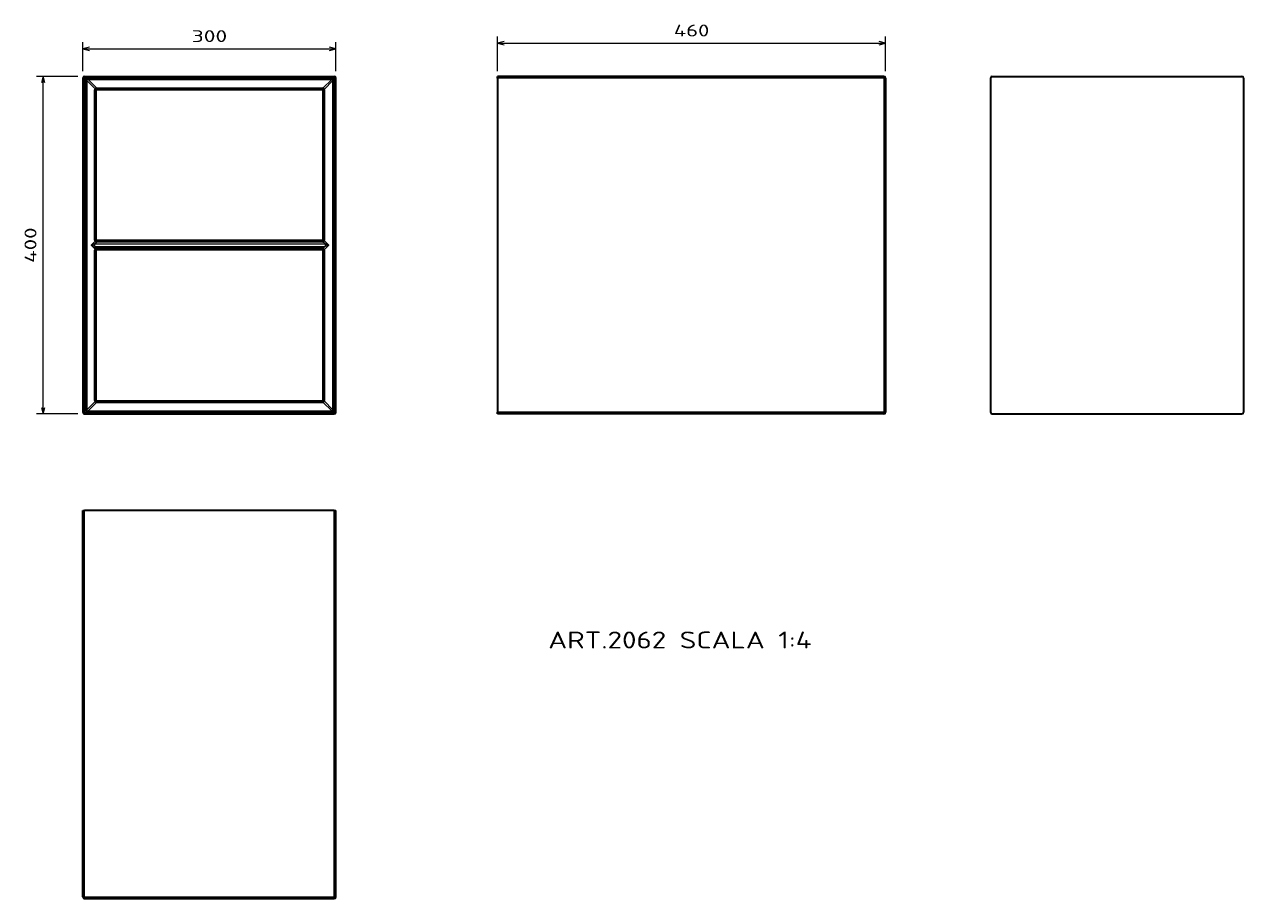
# Model space of a CAD drawing. Extents: x 33 to 394, y 23 to 282.
import ezdxf
from ezdxf.enums import TextEntityAlignment as Align

# ---------------------------------------------------------------- set-up
doc = ezdxf.new("R2010")
doc.units = 0
doc.layers.get('0').update_dxf_attribs({"lineweight": 13})
doc.styles.get("Standard").update_dxf_attribs({"font": 'isocp.shx'})
doc.dimstyles.get("Standard").update_dxf_attribs({"dimtxt": 2.5, "dimasz": 2.5, "dimexe": 1.25, "dimexo": 0.625, "dimtad": 1, "dimcen": 2.5, "dimadec": 0, "dimazin": 0, "dimtfac": 1, "dimtmove": 0, "dimatfit": 0, "dimfxl": 0, "dimarcsym": 0})

# ---------------------------------------------------------------- blocks, each defined once
blk = doc.blocks.new('*D')
at = {"color": 7, "lineweight": 13, "ltscale": 0.258347}
for p, q in [((173.12, 268.4), (173.12, 278.73)), ((288.12, 268.4), (288.12, 278.73))]:
    blk.add_line(p, q, dxfattribs=at)
at = {"color": 7, "lineweight": 13, "ltscale": 0.216771}
for p, q in [((50.21, 268.4), (50.21, 277.07)), ((125.21, 268.4), (125.21, 277.07))]:
    blk.add_line(p, q, dxfattribs=at)
at = {"color": 7, "lineweight": 13}
for p, q in [((50.21, 275.07), (125.21, 275.07)), ((173.12, 276.73), (288.12, 276.73)), ((38.41, 166.9), (38.41, 266.9))]:
    blk.add_line(p, q, dxfattribs=at)
at = {"color": 7, "lineweight": 13, "ltscale": 0.307354}
for p, q in [((48.71, 266.9), (36.41, 266.9)), ((48.71, 166.9), (36.41, 166.9))]:
    blk.add_line(p, q, dxfattribs=at)
at = {"color": 7, "lineweight": 13}
for points in [[(52.14, 275.59), (50.21, 275.07), (52.14, 274.55)], [(123.28, 274.55), (125.21, 275.07), (123.28, 275.59)], [(175.05, 277.25), (173.12, 276.73), (175.05, 276.21)], [(286.19, 276.21), (288.12, 276.73), (286.19, 277.25)], [(38.93, 264.96), (38.41, 266.9), (37.9, 264.96)], [(37.9, 168.83), (38.41, 166.9), (38.93, 168.83)]]:
    blk.add_lwpolyline(points, dxfattribs=at)
for s, p, p2 in [('460', (225.36, 278.73), (235.87, 278.73)), ('300', (82.45, 277.07), (92.96, 277.07))]:
    blk.add_text(s, height=3.5, dxfattribs=at).set_placement(p, p2, align=Align.FIT)
blk.add_text('400', height=3.5, rotation=90, dxfattribs=at).set_placement((36.41, 211.64), (36.41, 222.15), align=Align.FIT)
blk = doc.blocks.new('BLOCK1')
at = {"color": 7, "lineweight": 35}
for p, q in [((2, 0), (298, 0)), ((0, -2), (0, -398)), ((16, -14), (284, -14)), ((300, -398), (300, -2)), ((14, -194), (14, -16)), ((286, -16), (286, -194)), ((284, -196), (16, -196)), ((14, -384), (14, -206)), ((284, -204), (16, -204)), ((286, -206), (286, -384)), ((16, -386), (284, -386)), ((2, -400), (298, -400))]:
    blk.add_line(p, q, dxfattribs=at)
at = {"color": 7, "lineweight": 13, "ltscale": 0.05}
for p, q in [((2, 0), (2, -2)), ((298, 0), (298, -2)), ((0, -2), (2, -2)), ((16, -14), (16, -16)), ((284, -14), (284, -16)), ((300, -2), (298, -2)), ((14, -16), (16, -16)), ((286, -16), (284, -16)), ((14, -194), (16, -194)), ((16, -196), (16, -194)), ((284, -196), (284, -194)), ((286, -194), (284, -194)), ((14, -206), (16, -206)), ((16, -204), (16, -206)), ((284, -204), (284, -206)), ((286, -206), (284, -206)), ((14, -384), (16, -384)), ((16, -386), (16, -384)), ((284, -386), (284, -384)), ((286, -384), (284, -384)), ((0, -398), (2, -398)), ((2, -400), (2, -398)), ((300, -398), (298, -398)), ((298, -400), (298, -398))]:
    blk.add_line(p, q, dxfattribs=at)
at = {"color": 7, "lineweight": 13}
for p, q in [((2, -2), (2, -398)), ((2, -2), (298, -2)), ((3.2, -5), (3.2, -395)), ((4.6, -5), (4.6, -395)), ((6, -2.2), (295, -2.2)), ((6, -3.6), (295, -3.6)), ((296.4, -395), (296.4, -5)), ((297.8, -395), (297.8, -5)), ((298, -398), (298, -2)), ((16, -194), (16, -16)), ((16, -16), (284, -16)), ((284, -16), (284, -194)), ((13.8, -198.6), (287.2, -198.6)), ((13.8, -201.4), (287.2, -201.4)), ((284, -194), (16, -194)), ((16, -384), (16, -206)), ((284, -206), (16, -206)), ((284, -206), (284, -384)), ((16, -384), (284, -384)), ((2, -398), (298, -398)), ((6, -396.4), (295, -396.4)), ((6, -397.8), (295, -397.8))]:
    blk.add_line(p, q, dxfattribs=at)
at = {"color": 7, "lineweight": 13, "ltscale": 0.035355}
for p, q in [((4.6, -5), (3.2, -5)), ((6, -3.6), (6, -2.2)), ((295, -3.6), (295, -2.2)), ((296.4, -5), (297.8, -5)), ((4.6, -395), (3.2, -395)), ((6, -396.4), (6, -397.8)), ((295, -396.4), (295, -397.8)), ((296.4, -395), (297.8, -395))]:
    blk.add_line(p, q, dxfattribs=at)
at = {"color": 7, "lineweight": 13, "ltscale": 0.34677}
for p, q in [((4.6, -5), (14.4, -14.8)), ((4.6, -395), (14.4, -385.2))]:
    blk.add_line(p, q, dxfattribs=at)
at = {"color": 7, "lineweight": 13, "ltscale": 0.368198}
for p, q in [((6, -3.6), (16.4, -14)), ((6, -396.4), (16.4, -386))]:
    blk.add_line(p, q, dxfattribs=at)
at = {"color": 7, "lineweight": 13, "ltscale": 0.370608}
blk.add_line((295, -3.6), (284.5, -14.1), dxfattribs=at)
at = {"color": 7, "lineweight": 13, "ltscale": 0.370607}
for p, q in [((296.4, -5), (285.9, -15.5)), ((295, -396.4), (284.5, -385.9)), ((296.4, -395), (285.9, -384.5))]:
    blk.add_line(p, q, dxfattribs=at)
at = {"color": 7, "lineweight": 13, "ltscale": 0.169993}
blk.add_line((9.6, -200), (14.4, -195.2), dxfattribs=at)
at = {"color": 7, "lineweight": 13, "ltscale": 0.169994}
blk.add_line((9.6, -200), (14.4, -204.8), dxfattribs=at)
at = {"color": 7, "lineweight": 13, "ltscale": 0.091421}
blk.add_line((13.8, -198.6), (16.4, -196), dxfattribs=at)
at = {"color": 7, "lineweight": 13, "ltscale": 0.070711}
for p, q in [((13.8, -198.6), (13.8, -201.4)), ((287.2, -198.6), (287.2, -201.4))]:
    blk.add_line(p, q, dxfattribs=at)
at = {"color": 7, "lineweight": 13, "ltscale": 0.091422}
blk.add_line((13.8, -201.4), (16.4, -204), dxfattribs=at)
at = {"color": 7, "lineweight": 13, "ltscale": 0.093831}
for p, q in [((287.2, -198.6), (284.5, -195.9)), ((287.2, -201.4), (284.5, -204.1))]:
    blk.add_line(p, q, dxfattribs=at)
at = {"color": 7, "lineweight": 13, "ltscale": 0.193831}
for q in [(285.9, -194.5), (285.9, -205.5)]:
    blk.add_line((291.4, -200), q, dxfattribs=at)
at = {"color": 7, "lineweight": 35}
for centre, start, end in [((2, -2), 90, 180), ((298, -2), 0, 90), ((16, -16), 90, 180), ((284, -16), 0, 90), ((16, -194), 180, 270), ((284, -194), 270, 360), ((16, -206), 90, 180), ((284, -206), 0, 90), ((16, -384), 180, 270), ((284, -384), 270, 360), ((2, -398), 180, 270), ((298, -398), 270, 360)]:
    blk.add_arc(centre, 2, start, end, dxfattribs=at)
at = {"color": 7, "lineweight": 13}
for centre, major_axis, start_param, end_param in [((8.8, -7.8), (4.08, -4.08), 2.617993, 3.665194), ((292.2, -7.8), (-4.08, -4.08), 2.617993, 3.665194), ((8.8, -392.2), (4.08, 4.08), 2.617992, 3.665193), ((292.2, -392.2), (4.08, -4.08), 5.759584, 6.806785)]:
    blk.add_ellipse(centre, major_axis=major_axis, ratio=0.346411, start_param=start_param, end_param=end_param, dxfattribs=at)
for points, knots in [([(3.2, -5), (3.2, -4.8), (3.2, -4.6), (3.2, -4.4), (3.3, -4), (3.5, -3.6), (3.6, -3.4), (3.8, -3), (4.1, -2.8), (4.2, -2.7), (4.5, -2.5), (4.8, -2.4), (4.9, -2.3), (5.2, -2.3), (5.5, -2.2), (5.6, -2.2), (5.8, -2.2), (6, -2.2)], [19.429538, 19.429538, 19.429538, 19.429538, 19.429538, 19.429538, 20.698201, 20.698201, 20.698201, 21.900111, 21.900111, 21.900111, 22.940368, 22.940368, 22.940368, 23.595487, 23.595487, 23.595487, 24.694966, 24.694966, 24.694966, 24.694966, 24.694966, 24.694966]), ([(295, -2.2), (295.2, -2.2), (295.4, -2.2), (295.6, -2.2), (296, -2.3), (296.4, -2.5), (296.6, -2.6), (297, -2.8), (297.2, -3.1), (297.3, -3.2), (297.5, -3.5), (297.6, -3.8), (297.7, -3.9), (297.7, -4.2), (297.8, -4.5), (297.8, -4.6), (297.8, -4.8), (297.8, -5)], [19.429538, 19.429538, 19.429538, 19.429538, 19.429538, 19.429538, 20.698201, 20.698201, 20.698201, 21.900111, 21.900111, 21.900111, 22.940368, 22.940368, 22.940368, 23.595487, 23.595487, 23.595487, 24.694966, 24.694966, 24.694966, 24.694966, 24.694966, 24.694966]), ([(13.8, -198.6), (13.4, -198.7), (13, -198.8), (12.7, -198.9), (11.8, -199.2), (11, -199.5), (10.5, -199.6), (10, -199.8), (9.6, -200)], [0, 0, 0, 0, 0, 0, 3.608757, 3.608757, 3.608757, 8.770325, 8.770325, 8.770325, 8.770325, 8.770325, 8.770325]), ([(13.8, -201.4), (13.4, -201.3), (13, -201.2), (12.7, -201.1), (11.8, -200.8), (11, -200.5), (10.5, -200.4), (10, -200.2), (9.6, -200)], [0, 0, 0, 0, 0, 0, 3.608757, 3.608757, 3.608757, 8.770325, 8.770325, 8.770325, 8.770325, 8.770325, 8.770325]), ([(291.4, -200), (291, -199.8), (290.5, -199.6), (290, -199.5), (289.3, -199.2), (288.5, -199), (288.2, -198.9), (287.9, -198.8), (287.5, -198.7), (287.4, -198.6), (287.3, -198.6), (287.2, -198.6)], [0, 0, 0, 0, 0, 0, 5.164234, 5.164234, 5.164234, 7.850423, 7.850423, 7.850423, 8.789426, 8.789426, 8.789426, 8.789426, 8.789426, 8.789426]), ([(291.4, -200), (291, -200.2), (290.5, -200.4), (290, -200.5), (289.3, -200.8), (288.5, -201), (288.2, -201.1), (287.9, -201.2), (287.5, -201.3), (287.4, -201.4), (287.3, -201.4), (287.2, -201.4)], [0, 0, 0, 0, 0, 0, 5.164234, 5.164234, 5.164234, 7.850423, 7.850423, 7.850423, 8.789426, 8.789426, 8.789426, 8.789426, 8.789426, 8.789426]), ([(3.2, -395), (3.2, -395.2), (3.2, -395.4), (3.2, -395.6), (3.3, -396), (3.5, -396.4), (3.6, -396.6), (3.8, -397), (4.1, -397.2), (4.2, -397.3), (4.5, -397.5), (4.8, -397.6), (4.9, -397.7), (5.2, -397.7), (5.5, -397.8), (5.6, -397.8), (5.8, -397.8), (6, -397.8)], [19.429538, 19.429538, 19.429538, 19.429538, 19.429538, 19.429538, 20.698201, 20.698201, 20.698201, 21.900111, 21.900111, 21.900111, 22.940368, 22.940368, 22.940368, 23.595487, 23.595487, 23.595487, 24.694966, 24.694966, 24.694966, 24.694966, 24.694966, 24.694966]), ([(295, -397.8), (295.2, -397.8), (295.4, -397.8), (295.6, -397.8), (296, -397.7), (296.4, -397.5), (296.6, -397.4), (297, -397.2), (297.2, -396.9), (297.3, -396.8), (297.5, -396.5), (297.6, -396.2), (297.7, -396.1), (297.7, -395.8), (297.8, -395.5), (297.8, -395.4), (297.8, -395.2), (297.8, -395)], [19.429538, 19.429538, 19.429538, 19.429538, 19.429538, 19.429538, 20.698201, 20.698201, 20.698201, 21.900111, 21.900111, 21.900111, 22.940368, 22.940368, 22.940368, 23.595487, 23.595487, 23.595487, 24.694966, 24.694966, 24.694966, 24.694966, 24.694966, 24.694966])]:
    blk.add_open_spline(points, degree=5, knots=knots, dxfattribs=at)
blk = doc.blocks.new('BLOCK2')
at = {"color": 7, "lineweight": 13}
blk.add_text('ART.2062 SCALA 1:4', height=20, dxfattribs=at).set_placement((-400, -677.8), (-87.7, -677.8), align=Align.FIT)
blk = doc.blocks.new('BLOCK3')
at = {"color": 7, "lineweight": 35}
for p, q in [((-2, 0), (-460, 0)), ((-460, -2), (-460, -398)), ((0, -2), (0, -398)), ((-2, -400), (-460, -400))]:
    blk.add_line(p, q, dxfattribs=at)
at = {"color": 7, "lineweight": 35, "ltscale": 0.05}
for p, q in [((-460, -2), (-460, 0)), ((-460, -400), (-460, -398))]:
    blk.add_line(p, q, dxfattribs=at)
at = {"color": 7, "lineweight": 13, "ltscale": 0.05}
for p, q in [((-2, 0), (-2, -2)), ((-2, -2), (0, -2)), ((-2, -398), (0, -398)), ((-2, -400), (-2, -398))]:
    blk.add_line(p, q, dxfattribs=at)
at = {"color": 7, "lineweight": 13}
for p, q in [((-2, -2), (-460, -2)), ((-2, -2), (-2, -398)), ((-2, -398), (-460, -398))]:
    blk.add_line(p, q, dxfattribs=at)
at = {"color": 7, "lineweight": 35}
for centre, start, end in [((-2, -2), 0, 90), ((-2, -398), 270, 360)]:
    blk.add_arc(centre, 2, start, end, dxfattribs=at)
blk = doc.blocks.new('BLOCK4')
at = {"color": 7, "lineweight": 35, "ltscale": 0.05}
for p, q in [((0, 460), (2, 460)), ((298, 460), (300, 460))]:
    blk.add_line(p, q, dxfattribs=at)
at = {"color": 7, "lineweight": 35}
for p, q in [((0, 2), (0, 460)), ((298, 460), (2, 460)), ((300, 2), (300, 460)), ((2, 0), (298, 0))]:
    blk.add_line(p, q, dxfattribs=at)
at = {"color": 7, "lineweight": 13}
for p, q in [((2, 2), (2, 460)), ((298, 2), (298, 460)), ((2, 2), (298, 2))]:
    blk.add_line(p, q, dxfattribs=at)
at = {"color": 7, "lineweight": 13, "ltscale": 0.05}
for p, q in [((2, 2), (0, 2)), ((2, 2), (2, 0)), ((300, 2), (298, 2)), ((298, 2), (298, 0))]:
    blk.add_line(p, q, dxfattribs=at)
at = {"color": 7, "lineweight": 35}
for centre, start, end in [((2, 2), 180, 270), ((298, 2), 270, 360)]:
    blk.add_arc(centre, 2, start, end, dxfattribs=at)
blk = doc.blocks.new('BLOCK5')
at = {"color": 7, "lineweight": 35}
for p, q in [((-298, 0), (-2, 0)), ((-300, -2), (-300, -398)), ((0, -2), (0, -398)), ((-298, -400), (-2, -400))]:
    blk.add_line(p, q, dxfattribs=at)
for centre, start, end in [((-298, -2), 90, 180), ((-2, -2), 0, 90), ((-298, -398), 180, 270), ((-2, -398), 270, 360)]:
    blk.add_arc(centre, 2, start, end, dxfattribs=at)

msp = doc.modelspace()

# ---------------------------------------------------------------- block references
at = {"lineweight": 0, "xscale": 0.25, "yscale": 0.25, "zscale": 0.25}
for name, p in [('BLOCK1', (50.2085, 266.8968)), ('BLOCK3', (288.1186, 266.8968)), ('BLOCK5', (394.2396, 266.8968)), ('BLOCK4', (50.2085, 23.3352)), ('BLOCK2', (288.1186, 266.8968))]:
    msp.add_blockref(name, p, dxfattribs=at)

# ---------------------------------------------------------------- dimensions: what is measured, and where the dimension line sits
at = {"color": 0, "lineweight": 0}
for base, p1, p2, angle, middle in [((38.4144, 266.8968), (50.7085, 166.8968), (50.7085, 266.8968), 90, (38.4144, 216.8968)), ((50.2085, 275.0676), (125.2085, 266.3968), (50.2085, 266.3968), 180, (87.7085, 275.0676)), ((288.1186, 276.7307), (173.1186, 266.3968), (288.1186, 266.3968), 0, (230.6186, 276.7307))]:
    dim = msp.add_linear_dim(base=base, p1=p1, p2=p2, angle=angle, dimstyle='Standard', override={"dimlfac": 4}, dxfattribs=at)
    dim.commit()
    dim.dimension.update_dxf_attribs({"geometry": '*D', "text_midpoint": middle, "dimtype": 161})

doc.saveas('drawing.dxf')
